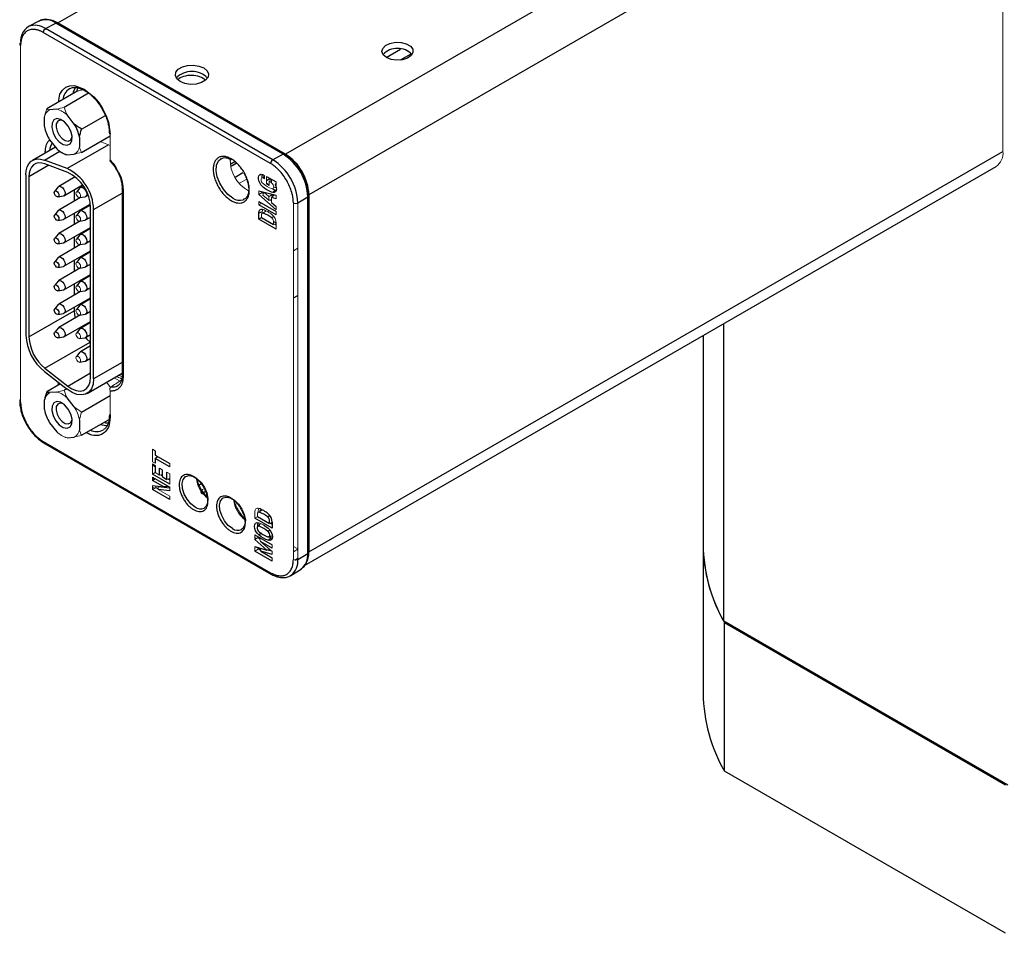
# Model space of a CAD drawing. Header units: millimetres. Extents: x 0 to 389, y 0 to 364.
# Tile 2 of 6: x 54 to 101, y 259 to 303. Entities that reach past the tile are written whole.
import ezdxf

# ---------------------------------------------------------------- set-up
doc = ezdxf.new("R2010")
doc.units = ezdxf.units.MM

msp = doc.modelspace()

# ---------------------------------------------------------------- linework, layer by layer
at = {"color": 8, "linetype": 'Continuous', "lineweight": 25}
for p, q in [((99.307, 315.478), (66.681, 296.644)), ((55.734, 302.963), (71.937, 312.317)), ((55.092, 296.363), (55.83, 296.789)), ((58.175, 297.101), (56.187, 295.953)), ((55.297, 296.113), (54.346, 295.564)), ((57.456, 293.991), (58.827, 294.782)), ((67.055, 289.733), (67.271, 289.858)), ((58.827, 286.631), (57.456, 285.84)), ((56.213, 285.496), (57.309, 286.129)), ((58.248, 284.129), (58.244, 284.014)), ((65.831, 278.51), (65.926, 278.58)), ((67.122, 277.133), (67.271, 277.219))]:
    msp.add_line(p, q, dxfattribs=at)
at = {"color": 7, "linetype": 'Continuous', "lineweight": 25}
for p, q in [((101.161, 313.956), (67.804, 294.699)), ((54.829, 303.047), (54.322, 302.782)), ((55.148, 302.687), (55.643, 302.953)), ((66.568, 296.646), (55.643, 302.953)), ((66.639, 296.651), (55.714, 302.958)), ((66.681, 296.644), (55.734, 302.963)), ((65.963, 296.194), (55.038, 302.501)), ((66.073, 296.38), (55.148, 302.687)), ((71.521, 301.302), (72.202, 301.696)), ((72.211, 301.182), (72.715, 301.473)), ((56.691, 299.687), (55.199, 298.825)), ((57.217, 299.581), (56.039, 298.901)), ((56.295, 299.798), (56.313, 299.808)), ((55.687, 298.817), (55.338, 298.786)), ((55.093, 297.972), (55.093, 298.437)), ((56.527, 298.1), (56.178, 298.534)), ((56.878, 297.856), (58.019, 298.514)), ((55.338, 297.339), (55.687, 296.905)), ((56.772, 297.468), (56.772, 297.002)), ((56.878, 296.736), (58.252, 297.529)), ((55.621, 296.988), (54.515, 296.349)), ((67.804, 277.527), (101.161, 296.783)), ((56.187, 295.953), (55.092, 296.363)), ((55.933, 296.723), (56.039, 296.661)), ((56.178, 296.622), (56.527, 296.653)), ((63.57, 296.432), (63.583, 296.44)), ((64.249, 296.28), (64.044, 296.162)), ((66.568, 296.646), (66.073, 296.38)), ((66.644, 296.648), (66.64, 296.65)), ((56.213, 295.771), (55.117, 296.18)), ((58.54, 295.976), (58.624, 295.822)), ((67.591, 276.867), (100.832, 296.057)), ((54.198, 295.649), (54.198, 287.944)), ((54.346, 295.564), (54.346, 287.859)), ((56.576, 295.553), (55.776, 295.091)), ((56.522, 295.595), (56.522, 295.522)), ((64.253, 295.548), (64.63, 295.766)), ((65.513, 295.679), (65.443, 295.656)), ((65.768, 295.575), (66.224, 295.312)), ((65.768, 295.386), (65.932, 295.481)), ((55.752, 295.071), (55.584, 294.866)), ((56.03, 294.651), (56.926, 295.169)), ((56.522, 294.936), (56.522, 294.392)), ((56.793, 295.034), (56.626, 294.83)), ((56.951, 295.132), (56.817, 295.055)), ((58.827, 295.006), (58.827, 295.008)), ((58.827, 295.006), (58.827, 286.024)), ((58.871, 294.945), (58.871, 285.963)), ((65.398, 294.883), (66.226, 294.67)), ((65.398, 294.854), (65.399, 294.855)), ((66.207, 294.925), (66.236, 294.921)), ((55.739, 294.598), (56, 294.641)), ((56.83, 294.569), (55.776, 293.961)), ((56.781, 294.561), (57.042, 294.604)), ((57.071, 294.615), (57.186, 294.681)), ((64.697, 294.479), (64.638, 294.454)), ((65.394, 294.379), (66.226, 293.899)), ((66.226, 293.97), (65.398, 294.71)), ((65.871, 294.441), (65.999, 294.465)), ((66.226, 294.505), (65.999, 294.566)), ((67.271, 294.305), (67.749, 294.6)), ((67.749, 277.453), (67.749, 294.6)), ((67.789, 294.661), (67.787, 294.673)), ((67.789, 277.512), (67.789, 294.659)), ((67.804, 294.699), (67.804, 277.527)), ((55.752, 293.94), (55.584, 293.736)), ((56.03, 293.521), (57.297, 294.253)), ((56.793, 293.904), (56.626, 293.7)), ((57.303, 294.205), (56.817, 293.925)), ((57.309, 285.925), (57.309, 294.076)), ((57.456, 285.84), (57.456, 293.991)), ((66.226, 293.734), (65.394, 294.215)), ((65.999, 294.329), (66.226, 294.133)), ((55.739, 293.467), (56, 293.51)), ((56.83, 293.439), (55.776, 292.831)), ((56.522, 293.805), (56.522, 293.262)), ((56.781, 293.431), (57.042, 293.474)), ((57.071, 293.485), (57.309, 293.622)), ((65.563, 293.878), (65.397, 293.81)), ((65.397, 293.519), (65.397, 293.81)), ((65.535, 293.598), (65.397, 293.519)), ((66.226, 293.04), (65.397, 293.519)), ((65.523, 293.605), (66.101, 293.272)), ((56.03, 292.391), (57.309, 293.129)), ((57.309, 293.078), (56.817, 292.794)), ((55.752, 292.81), (55.584, 292.606)), ((56.522, 292.675), (56.522, 292.131)), ((56.793, 292.774), (56.626, 292.569)), ((57.071, 292.354), (57.309, 292.491)), ((55.739, 292.337), (56, 292.38)), ((56.83, 292.309), (55.776, 291.7)), ((56.03, 291.26), (57.309, 291.999)), ((56.781, 292.301), (57.042, 292.344)), ((55.752, 291.68), (55.584, 291.475)), ((56.522, 291.545), (56.522, 291.001)), ((56.793, 291.643), (56.626, 291.439)), ((57.309, 291.948), (56.817, 291.664)), ((55.739, 291.207), (56, 291.25)), ((56.83, 291.178), (55.776, 290.57)), ((56.781, 291.17), (57.042, 291.213)), ((57.071, 291.224), (57.309, 291.361)), ((56.03, 290.13), (57.309, 290.868)), ((57.309, 290.817), (56.817, 290.534)), ((55.752, 290.549), (55.584, 290.345)), ((55.739, 290.076), (56, 290.119)), ((56.522, 290.414), (56.522, 289.871)), ((56.793, 290.513), (56.626, 290.309)), ((57.071, 290.094), (57.309, 290.231)), ((56.83, 290.048), (55.776, 289.439)), ((56.03, 289), (57.309, 289.738)), ((56.781, 290.04), (57.042, 290.083)), ((57.309, 289.687), (56.817, 289.403)), ((55.752, 289.419), (55.584, 289.215)), ((56.522, 289.284), (56.522, 289.116)), ((56.793, 289.383), (56.626, 289.178)), ((54.346, 287.859), (56.522, 289.116)), ((55.739, 288.946), (56, 288.989)), ((56.83, 288.918), (55.776, 288.309)), ((56.781, 288.91), (57.042, 288.953)), ((57.071, 288.963), (57.309, 289.1)), ((55.752, 288.289), (55.584, 288.084)), ((56.03, 287.869), (57.309, 288.608)), ((56.793, 288.253), (56.626, 288.049)), ((56.747, 288.284), (56.776, 288.231)), ((57.309, 288.557), (56.817, 288.274)), ((87.74, 274.189), (87.74, 288.498)), ((55.739, 287.816), (56, 287.859)), ((56.781, 287.78), (57.042, 287.823)), ((57.071, 287.834), (57.309, 287.971)), ((86.753, 287.929), (86.753, 277.861)), ((55.117, 286.351), (57.294, 287.608)), ((57.309, 287.426), (56.817, 287.143)), ((57.294, 287.608), (57.309, 287.596)), ((56.793, 287.122), (56.626, 286.918)), ((57.071, 286.703), (57.309, 286.84)), ((55.117, 286.351), (56.213, 285.496)), ((56.781, 286.649), (57.042, 286.692)), ((55.092, 286.199), (56.187, 285.343)), ((57.14, 285.14), (58.827, 286.114)), ((58.827, 286.024), (58.827, 286.026)), ((55.858, 285.6), (55.199, 285.22)), ((55.687, 285.212), (55.338, 285.181)), ((56.16, 285.365), (56.039, 285.295)), ((56.527, 284.494), (56.178, 284.929)), ((56.878, 284.25), (58.252, 285.043)), ((55.093, 284.366), (55.093, 284.831)), ((56.753, 283.953), (56.798, 283.978)), ((55.338, 283.734), (55.687, 283.3)), ((56.772, 283.862), (56.772, 283.397)), ((56.878, 283.131), (58.196, 283.892)), ((56.039, 283.056), (56.046, 283.06)), ((56.178, 283.016), (56.527, 283.048)), ((55.038, 282.831), (65.963, 276.524)), ((55.069, 282.762), (65.994, 276.456)), ((60.419, 282.39), (60.419, 282.175)), ((60.419, 282.175), (61.112, 281.775)), ((60.419, 282.011), (60.518, 282.117)), ((60.419, 282.011), (60.419, 281.783)), ((61.112, 281.611), (60.419, 282.011)), ((60.419, 281.685), (60.419, 281.335)), ((61.112, 280.781), (60.285, 281.258)), ((60.285, 281.115), (61.112, 280.638)), ((60.617, 281.221), (60.617, 281.546)), ((60.746, 281.472), (60.746, 281.146)), ((60.746, 281.146), (60.98, 281.011)), ((60.98, 281.011), (60.98, 281.361)), ((60.833, 280.645), (60.285, 280.961)), ((60.285, 280.709), (60.833, 280.645)), ((61.112, 280.588), (60.561, 280.652)), ((61.049, 280.674), (60.833, 280.645)), ((61.112, 281.042), (60.98, 281.011)), ((61.112, 280.047), (60.285, 280.524)), ((60.452, 280.62), (60.553, 280.561)), ((61.112, 280.459), (60.55, 280.524)), ((65.329, 279.227), (65.907, 278.893)), ((65.82, 279.205), (65.916, 279.274)), ((66.033, 278.662), (65.204, 279.141)), ((65.456, 278.855), (65.335, 278.744)), ((66.033, 278.922), (65.907, 278.893)), ((65.948, 278.903), (66.033, 278.854)), ((66.033, 278.953), (66.033, 278.662)), ((65.206, 278.337), (66.031, 277.861)), ((65.862, 278.243), (66.037, 278.296)), ((65.784, 277.61), (65.206, 278.12)), ((66.031, 277.706), (65.48, 278.024)), ((65.844, 278.08), (65.98, 278.193)), ((65.98, 278.193), (65.868, 278.241)), ((66.042, 278.185), (65.98, 278.193)), ((86.753, 277.861), (86.753, 270.716)), ((65.206, 277.783), (65.784, 277.61)), ((66.031, 277.082), (65.206, 277.559)), ((65.428, 277.717), (65.487, 277.553)), ((65.487, 277.553), (66.031, 277.239)), ((66.031, 277.396), (65.487, 277.553)), ((65.936, 277.624), (65.784, 277.61)), ((67.271, 277.157), (67.749, 277.453)), ((66.941, 276.394), (67.423, 276.701)), ((101.391, 266.308), (87.74, 274.189)), ((87.773, 274.128), (101.287, 266.327)), ((87.773, 266.984), (87.773, 274.128)), ((101.287, 259.182), (87.773, 266.984))]:
    msp.add_line(p, q, dxfattribs=at)
at = {"color": 144, "linetype": 'Continuous', "lineweight": 18}
for p, q in [((101.161, 296.783), (101.161, 313.956)), ((53.946, 301.87), (53.946, 284.723)), ((58.252, 297.072), (57.771, 297.252)), ((58.252, 297.613), (58.252, 296.359)), ((55.13, 296.704), (55.13, 296.744)), ((64.059, 296.078), (64.316, 296.227)), ((64.339, 296.208), (64.064, 296.049)), ((64.816, 295.447), (64.469, 295.247)), ((65.645, 295.479), (65.633, 295.583)), ((65.668, 295.624), (65.668, 295.468)), ((65.768, 295.216), (65.768, 295.575)), ((65.896, 295.348), (65.896, 295.142)), ((65.935, 295.324), (65.935, 295.479)), ((66.012, 295.434), (66.012, 295.267)), ((66.224, 295.3), (66.209, 295.321)), ((66.224, 295.312), (66.224, 295.166)), ((65.398, 294.71), (65.398, 294.883)), ((65.399, 294.855), (65.432, 294.875)), ((65.896, 295.142), (65.768, 295.216)), ((66.012, 295.267), (66.008, 295.269)), ((66.187, 295.188), (66.224, 295.259)), ((66.224, 295.166), (66.187, 295.188)), ((65.394, 294.215), (65.394, 294.379)), ((65.564, 294.799), (65.398, 294.71)), ((65.564, 294.799), (65.614, 294.754)), ((65.633, 294.822), (65.594, 294.682)), ((65.594, 294.682), (65.871, 294.441)), ((65.88, 294.609), (65.633, 294.822)), ((65.871, 294.603), (66.037, 294.707)), ((65.871, 294.441), (65.871, 294.603)), ((65.949, 294.456), (65.999, 294.411)), ((66.115, 294.685), (65.999, 294.566)), ((65.999, 294.566), (65.999, 294.329)), ((66.037, 294.707), (66.037, 294.605)), ((66.115, 294.685), (66.226, 294.654)), ((66.226, 294.67), (66.226, 294.505)), ((65.537, 294.297), (65.394, 294.215)), ((66.226, 294.133), (66.226, 293.97)), ((66.226, 293.899), (66.226, 293.734)), ((67.055, 277.155), (67.055, 294.302)), ((67.271, 277.157), (67.271, 294.305)), ((65.563, 293.811), (65.563, 293.878)), ((66.014, 293.584), (66.109, 293.652)), ((66.099, 293.407), (66.226, 293.333)), ((66.101, 293.272), (66.226, 293.301)), ((66.142, 293.281), (66.226, 293.232)), ((66.226, 293.332), (66.226, 293.04)), ((67.055, 292.004), (67.271, 292.129)), ((58.439, 285.89), (58.695, 285.744)), ((55.749, 285.537), (55.749, 285.685)), ((58.071, 285.678), (58.231, 285.478)), ((58.231, 285.478), (58.258, 285.422)), ((58.252, 285.263), (58.252, 284.009)), ((58.252, 284.132), (58.248, 284.129)), ((60.285, 281.86), (60.285, 282.467)), ((60.285, 282.467), (60.419, 282.39)), ((60.419, 281.783), (60.285, 281.86)), ((60.285, 281.258), (60.285, 281.762)), ((60.285, 281.762), (60.419, 281.685)), ((60.285, 281.697), (60.419, 281.62)), ((61.112, 281.775), (61.112, 281.611)), ((60.419, 281.335), (60.285, 281.258)), ((60.285, 280.961), (60.285, 281.115)), ((60.419, 281.335), (60.617, 281.221)), ((60.617, 281.546), (60.746, 281.472)), ((60.746, 281.251), (60.617, 281.221)), ((60.664, 281.232), (60.746, 281.184)), ((60.98, 281.361), (61.112, 281.285)), ((61.112, 281.285), (61.112, 280.781)), ((60.373, 281.012), (60.285, 281.063)), ((60.285, 280.961), (60.418, 281.038)), ((60.285, 280.524), (60.285, 280.709)), ((60.285, 280.638), (60.384, 280.581)), ((60.452, 280.69), (60.452, 280.62)), ((60.561, 280.652), (60.55, 280.524)), ((61.027, 281.022), (61.112, 280.973)), ((61.112, 280.638), (61.112, 280.459)), ((60.452, 280.62), (60.285, 280.524)), ((60.55, 280.524), (61.112, 280.2)), ((61.112, 280.2), (61.112, 280.047)), ((62.802, 280.596), (62.681, 280.518)), ((65.204, 279.141), (65.204, 279.432)), ((65.341, 279.22), (65.204, 279.141)), ((65.37, 279.432), (65.37, 279.5)), ((65.206, 278.12), (65.206, 278.337)), ((65.298, 278.17), (65.206, 278.222)), ((65.206, 278.12), (65.372, 278.21)), ((65.452, 278.139), (65.372, 278.21)), ((65.436, 278.205), (65.48, 278.024)), ((65.48, 278.024), (66.031, 277.541)), ((66.031, 277.861), (66.031, 277.706)), ((65.206, 277.559), (65.206, 277.783)), ((65.372, 277.655), (65.206, 277.559)), ((65.259, 277.767), (65.45, 277.657)), ((65.372, 277.655), (65.471, 277.598)), ((66.019, 277.551), (65.807, 277.613)), ((66.031, 277.541), (66.031, 277.396)), ((67.055, 277.789), (67.271, 277.664)), ((67.271, 277.661), (67.055, 277.53)), ((66.031, 277.239), (66.031, 277.082))]:
    msp.add_line(p, q, dxfattribs=at)
at = {"color": 144, "linetype": 'Continuous', "lineweight": 18, "flags": 128}
for points in [[(53.946, 301.87), (53.927, 301.884), (53.913, 301.899), (53.905, 301.916), (53.902, 301.933), (53.906, 301.95), (53.915, 301.967), (53.93, 301.982), (53.95, 301.995)], [(55.17, 296.727), (55.152, 296.733), (55.13, 296.744)], [(65.599, 295.5), (65.561, 295.506), (65.53, 295.494), (65.509, 295.466), (65.502, 295.424), (65.509, 295.374), (65.529, 295.321), (65.559, 295.273), (65.598, 295.234)], [(56.608, 294.77), (56.616, 294.815), (56.641, 294.843), (56.677, 294.85), (56.72, 294.835), (56.763, 294.8), (56.799, 294.751), (56.824, 294.695), (56.832, 294.641), (56.824, 294.596), (56.799, 294.568), (56.763, 294.561), (56.72, 294.576), (56.677, 294.61), (56.641, 294.66), (56.616, 294.716), (56.608, 294.77)], [(66.019, 294.992), (66.057, 294.99), (66.086, 295.004), (66.105, 295.035), (66.11, 295.078), (66.102, 295.128), (66.082, 295.18), (66.05, 295.228), (66.012, 295.266)], [(66.11, 295.061), (66.114, 295.059), (66.167, 295.043)], [(66.167, 295.043), (66.212, 295.039), (66.235, 295.048)], [(56.608, 293.64), (56.616, 293.685), (56.641, 293.713), (56.677, 293.72), (56.72, 293.705), (56.763, 293.67), (56.799, 293.621), (56.824, 293.565), (56.832, 293.51), (56.824, 293.466), (56.799, 293.438), (56.763, 293.43), (56.72, 293.445), (56.677, 293.48), (56.641, 293.529), (56.616, 293.585), (56.608, 293.64)], [(56.608, 292.51), (56.616, 292.554), (56.641, 292.582), (56.677, 292.589), (56.72, 292.574), (56.763, 292.54), (56.799, 292.491), (56.824, 292.434), (56.832, 292.38), (56.824, 292.335), (56.799, 292.307), (56.763, 292.3), (56.72, 292.315), (56.677, 292.35), (56.641, 292.399), (56.616, 292.455), (56.608, 292.51)], [(56.608, 291.379), (56.616, 291.424), (56.641, 291.452), (56.677, 291.459), (56.72, 291.444), (56.763, 291.409), (56.799, 291.36), (56.824, 291.304), (56.832, 291.25), (56.824, 291.205), (56.799, 291.177), (56.763, 291.17), (56.72, 291.185), (56.677, 291.219), (56.641, 291.269), (56.616, 291.325), (56.608, 291.379)], [(56.608, 290.249), (56.616, 290.293), (56.641, 290.322), (56.677, 290.329), (56.72, 290.314), (56.763, 290.279), (56.799, 290.23), (56.824, 290.174), (56.832, 290.119), (56.824, 290.075), (56.799, 290.047), (56.763, 290.039), (56.72, 290.054), (56.677, 290.089), (56.641, 290.138), (56.616, 290.194), (56.608, 290.249)], [(56.608, 289.118), (56.616, 289.163), (56.641, 289.191), (56.677, 289.198), (56.72, 289.183), (56.763, 289.149), (56.799, 289.1), (56.824, 289.043), (56.832, 288.989), (56.824, 288.944), (56.799, 288.916), (56.763, 288.909), (56.72, 288.924), (56.677, 288.959), (56.641, 289.008), (56.616, 289.064), (56.608, 289.118)], [(56.608, 287.989), (56.616, 288.033), (56.641, 288.061), (56.677, 288.069), (56.72, 288.054), (56.763, 288.019), (56.799, 287.97), (56.824, 287.914), (56.832, 287.859), (56.824, 287.815), (56.799, 287.787), (56.763, 287.779), (56.72, 287.794), (56.677, 287.829), (56.641, 287.878), (56.616, 287.934), (56.608, 287.989)], [(56.608, 286.858), (56.616, 286.902), (56.641, 286.93), (56.677, 286.938), (56.72, 286.923), (56.763, 286.888), (56.799, 286.839), (56.824, 286.783), (56.832, 286.728), (56.824, 286.684), (56.799, 286.656), (56.763, 286.648), (56.72, 286.663), (56.677, 286.698), (56.641, 286.747), (56.616, 286.803), (56.608, 286.858)], [(58.672, 286.024), (58.731, 285.991), (58.825, 285.947)], [(65.204, 279.432), (65.205, 279.48), (65.214, 279.523), (65.23, 279.56), (65.253, 279.589), (65.281, 279.609), (65.314, 279.621), (65.352, 279.623), (65.392, 279.616)]]:
    msp.add_lwpolyline(points, dxfattribs=at)
at = {"color": 7, "linetype": 'Continuous', "lineweight": 25, "flags": 128}
for points in [[(71.53, 301.294), (71.374, 301.425), (71.311, 301.58), (71.349, 301.738), (71.484, 301.877), (71.696, 301.978), (71.957, 302.029), (72.232, 302.022), (72.484, 301.957), (72.679, 301.845), (72.791, 301.699), (72.803, 301.54), (72.716, 301.389), (72.54, 301.267), (72.299, 301.19), (72.026, 301.168), (71.758, 301.204), (71.53, 301.294)], [(61.614, 300.14), (61.455, 300.272), (61.383, 300.427), (61.407, 300.586), (61.525, 300.732), (61.721, 300.845), (61.973, 300.913), (62.25, 300.927), (62.518, 300.885), (62.746, 300.793), (62.905, 300.662), (62.977, 300.507), (62.953, 300.347), (62.835, 300.202), (62.639, 300.089), (62.387, 300.021), (62.11, 300.007), (61.842, 300.048), (61.614, 300.14)], [(56.361, 297.758), (56.234, 297.999), (56.061, 298.198), (55.868, 298.324), (55.685, 298.358), (55.54, 298.294), (55.455, 298.144), (55.442, 297.928), (55.504, 297.681), (55.631, 297.44), (55.805, 297.242), (55.997, 297.116), (56.18, 297.082), (56.325, 297.145), (56.411, 297.296), (56.423, 297.511), (56.361, 297.758)], [(55.989, 298.255), (55.988, 298.255), (55.844, 298.282), (55.73, 298.232), (55.663, 298.114), (55.653, 297.945), (55.702, 297.751)], [(55.702, 297.751), (55.802, 297.561), (55.938, 297.405), (56.09, 297.306), (56.233, 297.28), (56.347, 297.329), (56.414, 297.448), (56.425, 297.501)], [(54.198, 295.649), (54.215, 295.856), (54.264, 296.038), (54.343, 296.19), (54.451, 296.305), (54.585, 296.382), (54.739, 296.418), (54.91, 296.411), (55.092, 296.363)], [(55.117, 296.18), (54.96, 296.223), (54.813, 296.228), (54.679, 296.197), (54.564, 296.131), (54.471, 296.031), (54.402, 295.9), (54.36, 295.743), (54.346, 295.564)], [(55.566, 294.806), (55.575, 294.851), (55.599, 294.879), (55.635, 294.886), (55.678, 294.871), (55.721, 294.837), (55.758, 294.787), (55.782, 294.731), (55.79, 294.677), (55.782, 294.632), (55.758, 294.604), (55.721, 294.597), (55.678, 294.612), (55.635, 294.647), (55.599, 294.696), (55.575, 294.752), (55.566, 294.806)], [(55.752, 295.071), (55.776, 295.091), (55.834, 295.103), (55.903, 295.079), (55.971, 295.023), (56.03, 294.945), (56.069, 294.855), (56.082, 294.768), (56.069, 294.696), (56.03, 294.651), (56, 294.641)], [(56.793, 295.034), (56.817, 295.055), (56.876, 295.066), (56.944, 295.042), (57.013, 294.987), (57.071, 294.908), (57.11, 294.819), (57.124, 294.731), (57.11, 294.66), (57.071, 294.615), (57.042, 294.604)], [(66.187, 295.188), (66.218, 295.112), (66.237, 295.037), (66.242, 294.966), (66.232, 294.905), (66.208, 294.856), (66.172, 294.823), (66.126, 294.808), (66.072, 294.811)], [(55.752, 293.94), (55.776, 293.961), (55.834, 293.972), (55.903, 293.948), (55.971, 293.893), (56.03, 293.814), (56.069, 293.724), (56.082, 293.637), (56.069, 293.566), (56.03, 293.521), (56, 293.51)], [(56.793, 293.904), (56.817, 293.925), (56.876, 293.936), (56.944, 293.912), (57.013, 293.857), (57.071, 293.778), (57.11, 293.688), (57.124, 293.601), (57.11, 293.529), (57.071, 293.485), (57.042, 293.474)], [(65.397, 293.81), (65.399, 293.859), (65.408, 293.902), (65.424, 293.938), (65.446, 293.967), (65.474, 293.988), (65.508, 293.999), (65.545, 294.001), (65.586, 293.994)], [(55.566, 293.676), (55.575, 293.721), (55.599, 293.749), (55.635, 293.756), (55.678, 293.741), (55.721, 293.706), (55.758, 293.657), (55.782, 293.601), (55.79, 293.546), (55.782, 293.502), (55.758, 293.474), (55.721, 293.467), (55.678, 293.482), (55.635, 293.516), (55.599, 293.565), (55.575, 293.622), (55.566, 293.676)], [(55.566, 292.546), (55.575, 292.59), (55.599, 292.618), (55.635, 292.625), (55.678, 292.611), (55.721, 292.576), (55.758, 292.527), (55.782, 292.471), (55.79, 292.416), (55.782, 292.371), (55.758, 292.343), (55.721, 292.336), (55.678, 292.351), (55.635, 292.386), (55.599, 292.435), (55.575, 292.491), (55.566, 292.546)], [(55.752, 292.81), (55.776, 292.831), (55.834, 292.842), (55.903, 292.818), (55.971, 292.762), (56.03, 292.684), (56.069, 292.594), (56.082, 292.507), (56.069, 292.435), (56.03, 292.391), (56, 292.38)], [(56.793, 292.774), (56.817, 292.794), (56.876, 292.806), (56.944, 292.782), (57.013, 292.726), (57.071, 292.648), (57.11, 292.558), (57.124, 292.471), (57.11, 292.399), (57.071, 292.354), (57.042, 292.344)], [(55.752, 291.68), (55.776, 291.7), (55.834, 291.711), (55.903, 291.688), (55.971, 291.632), (56.03, 291.554), (56.069, 291.464), (56.082, 291.377), (56.069, 291.305), (56.03, 291.26), (56, 291.25)], [(56.793, 291.643), (56.817, 291.664), (56.876, 291.675), (56.944, 291.651), (57.013, 291.596), (57.071, 291.517), (57.11, 291.428), (57.124, 291.34), (57.11, 291.269), (57.071, 291.224), (57.042, 291.213)], [(55.566, 291.415), (55.575, 291.46), (55.599, 291.488), (55.635, 291.495), (55.678, 291.48), (55.721, 291.446), (55.758, 291.396), (55.782, 291.34), (55.79, 291.286), (55.782, 291.241), (55.758, 291.213), (55.721, 291.206), (55.678, 291.221), (55.635, 291.256), (55.599, 291.305), (55.575, 291.361), (55.566, 291.415)], [(55.752, 290.549), (55.776, 290.57), (55.834, 290.581), (55.903, 290.557), (55.971, 290.502), (56.03, 290.423), (56.069, 290.333), (56.082, 290.246), (56.069, 290.175), (56.03, 290.13), (56, 290.119)], [(55.566, 290.285), (55.575, 290.33), (55.599, 290.358), (55.635, 290.365), (55.678, 290.35), (55.721, 290.315), (55.758, 290.266), (55.782, 290.21), (55.79, 290.155), (55.782, 290.111), (55.758, 290.083), (55.721, 290.076), (55.678, 290.091), (55.635, 290.125), (55.599, 290.174), (55.575, 290.231), (55.566, 290.285)], [(56.793, 290.513), (56.817, 290.534), (56.876, 290.545), (56.944, 290.521), (57.013, 290.466), (57.071, 290.387), (57.11, 290.297), (57.124, 290.21), (57.11, 290.138), (57.071, 290.094), (57.042, 290.083)], [(55.566, 289.155), (55.575, 289.199), (55.599, 289.227), (55.635, 289.234), (55.678, 289.22), (55.721, 289.185), (55.758, 289.136), (55.782, 289.08), (55.79, 289.025), (55.782, 288.98), (55.758, 288.952), (55.721, 288.945), (55.678, 288.96), (55.635, 288.995), (55.599, 289.044), (55.575, 289.1), (55.566, 289.155)], [(55.752, 289.419), (55.776, 289.439), (55.834, 289.451), (55.903, 289.427), (55.971, 289.371), (56.03, 289.293), (56.069, 289.203), (56.082, 289.116), (56.069, 289.044), (56.03, 289), (56, 288.989)], [(56.793, 289.383), (56.817, 289.403), (56.876, 289.415), (56.944, 289.391), (57.013, 289.335), (57.071, 289.257), (57.11, 289.167), (57.124, 289.08), (57.11, 289.008), (57.071, 288.963), (57.042, 288.953)], [(56.522, 289.116), (56.537, 288.92), (56.566, 288.765)], [(55.752, 288.289), (55.776, 288.309), (55.834, 288.32), (55.903, 288.297), (55.971, 288.241), (56.03, 288.163), (56.069, 288.073), (56.082, 287.986), (56.069, 287.914), (56.03, 287.869), (56, 287.859)], [(56.793, 288.253), (56.817, 288.274), (56.876, 288.285), (56.944, 288.261), (57.013, 288.206), (57.071, 288.127), (57.11, 288.037), (57.124, 287.95), (57.11, 287.878), (57.071, 287.834), (57.042, 287.823)], [(55.566, 288.024), (55.575, 288.069), (55.599, 288.097), (55.635, 288.104), (55.678, 288.089), (55.721, 288.055), (55.758, 288.005), (55.782, 287.949), (55.79, 287.895), (55.782, 287.85), (55.758, 287.822), (55.721, 287.815), (55.678, 287.83), (55.635, 287.865), (55.599, 287.914), (55.575, 287.97), (55.566, 288.024)], [(57.06, 287.828), (57.137, 287.747), (57.294, 287.608)], [(56.793, 287.122), (56.817, 287.143), (56.876, 287.154), (56.944, 287.13), (57.013, 287.075), (57.071, 286.996), (57.11, 286.906), (57.124, 286.819), (57.11, 286.747), (57.071, 286.703), (57.042, 286.692)], [(57.456, 285.84), (57.431, 285.585), (57.355, 285.371), (57.233, 285.209), (57.07, 285.107), (56.874, 285.069), (56.655, 285.097), (56.422, 285.19), (56.187, 285.343)], [(56.213, 285.496), (56.416, 285.363), (56.617, 285.283), (56.806, 285.259), (56.975, 285.292), (57.116, 285.38), (57.222, 285.52), (57.287, 285.704), (57.309, 285.925)], [(56.361, 284.152), (56.234, 284.394), (56.061, 284.592), (55.868, 284.718), (55.685, 284.752), (55.54, 284.689), (55.455, 284.538), (55.442, 284.323), (55.504, 284.076), (55.631, 283.835), (55.805, 283.636), (55.997, 283.51), (56.18, 283.476), (56.325, 283.539), (56.411, 283.69), (56.423, 283.905), (56.361, 284.152)], [(55.989, 284.649), (55.988, 284.65), (55.844, 284.677), (55.73, 284.627), (55.663, 284.508), (55.653, 284.339), (55.702, 284.145)], [(55.702, 284.145), (55.802, 283.956), (55.938, 283.8), (56.09, 283.701), (56.233, 283.674), (56.347, 283.724), (56.414, 283.842), (56.425, 283.895)], [(61.887, 281.152), (62.038, 281.198), (62.231, 281.163), (62.435, 281.045), (62.629, 280.857), (62.79, 280.619), (62.902, 280.357), (62.952, 280.099), (62.935, 279.874), (62.853, 279.705), (62.764, 279.632)], [(62.742, 280.373), (62.835, 280.437), (62.864, 280.462)], [(63.683, 280.116), (63.834, 280.161), (64.027, 280.126), (64.232, 280.008), (64.425, 279.82), (64.586, 279.582), (64.698, 279.32), (64.748, 279.062), (64.731, 278.837), (64.649, 278.668), (64.56, 278.595)], [(65.993, 276.456), (65.995, 276.455), (65.999, 276.453)], [(66.91, 276.376), (66.92, 276.381), (66.954, 276.402)]]:
    msp.add_lwpolyline(points, dxfattribs=at)
at = {"color": 8, "linetype": 'Continuous', "lineweight": 25, "flags": 128}
for points in [[(55.766, 299.153), (55.837, 299.539), (55.954, 299.733), (56.116, 299.868), (56.313, 299.94), (56.54, 299.945), (57, 299.78), (57.461, 299.413), (57.688, 299.147), (57.885, 298.846), (58.047, 298.525), (58.164, 298.195), (58.252, 297.613), (58.252, 297.613)], [(56.589, 299.878), (56.478, 299.63), (56.461, 299.554)], [(64.144, 294.541), (63.909, 294.717), (63.695, 294.96), (63.52, 295.247), (63.401, 295.554), (63.349, 295.852), (63.366, 296.115), (63.453, 296.321), (63.57, 296.432)], [(66.64, 296.65), (66.64, 296.65), (66.625, 296.657), (66.607, 296.658), (66.588, 296.654), (66.568, 296.646)], [(62.333, 279.68), (62.132, 279.836), (61.952, 280.052), (61.814, 280.305), (61.732, 280.568), (61.715, 280.813), (61.765, 281.013), (61.877, 281.146), (61.887, 281.152)], [(64.129, 278.644), (63.928, 278.799), (63.748, 279.015), (63.61, 279.268), (63.528, 279.532), (63.511, 279.776), (63.561, 279.976), (63.673, 280.109), (63.683, 280.116)]]:
    msp.add_lwpolyline(points, dxfattribs=at)
at = {"color": 8, "linetype": 'Continuous', "lineweight": 25}
for centre, radius, start, end in [((55.15, 302.26), 0.85, 54.5647, 112.2419), ((54.648, 301.984), 0.862, 54.5647, 112.2419), ((56.676, 299.205), 0.705, 122.7262, 174.4626), ((56.05, 296.794), 0.709, 146.2485, 177.3704), ((58.899, 295.011), 0.0722, 184.1998, 247.1204), ((64.482, 295.015), 0.583, 234.5052, 285.5458), ((67.72, 294.663), 0.0694, 294.7648, 358.143), ((58.899, 286.029), 0.0722, 184.1998, 247.1204), ((58.378, 285.93), 0.476, 259.832, 300.6809), ((58.074, 284.42), 0.818, 249.3812, 274.2816), ((57.591, 284.012), 0.702, 245.4589, 298.4259), ((62.589, 280.02), 0.425, 233.0269, 294.2), ((64.385, 278.984), 0.425, 233.0269, 294.2), ((66.406, 277.077), 0.869, 309.0747, 5.3198), ((66.038, 276.517), 0.0756, 174.3484, 233.3997)]:
    msp.add_arc(centre, radius, start, end, dxfattribs=at)
at = {"color": 7, "linetype": 'Continuous', "lineweight": 25}
for centre, radius, start, end in [((55.193, 302.097), 1.022, 57.9988, 84.4996), ((55.683, 302.892), 0.0731, 65.0348, 123.5707), ((54.771, 302.088), 0.827, 122.9162, 186.4876), ((55.267, 302.491), 0.229, 121.3447, 177.5004), ((72.061, 300.77), 0.966, 43.8833, 136.1167), ((62.18, 299.596), 1.033, 43.4299, 136.5701), ((57, 298.348), 1.944, 191.1581, 211.2532), ((54.865, 297.091), 1.944, 11.1581, 31.2532), ((56.485, 297.72), 1.14, 225.6072, 254.3982), ((66.192, 296.184), 0.229, 121.3447, 177.5004), ((64.67, 294.186), 2.604, 2.6055, 57.3945), ((65.185, 294.484), 2.567, 2.6055, 57.3945), ((65.367, 294.589), 2.44, 2.6055, 57.3945), ((55.189, 293.916), 2.269, 1.8975, 63.8861), ((55.35, 294.011), 1.96, 1.8975, 63.8861), ((65.163, 292.576), 1.318, 49.8182, 70.1872), ((56.587, 288.065), 2.392, 182.9073, 231.3092), ((56.409, 287.964), 2.066, 182.9073, 231.3092), ((55.591, 284.742), 0.506, 119.9463, 169.8524), ((57, 284.742), 1.944, 191.1581, 211.2532), ((55.113, 282.824), 0.0752, 174.2566, 234.4312), ((63.783, 281.234), 1.403, 186.3454, 233.6493), ((65.579, 280.197), 1.403, 186.3454, 233.6493), ((64.925, 278.285), 1.411, 49.333, 70.6723), ((64.97, 278.198), 1.318, 49.8182, 70.1872), ((65.487, 278.942), 0.547, 1.2307, 49.0888), ((94.291, 277.918), 7.538, 180.4304, 209.6504), ((94.313, 277.922), 7.56, 180.4587, 210.1152), ((66.903, 277.372), 0.85, 307.7563, 5.4387), ((66.792, 277.49), 1.012, 334.35, 2.0997), ((67.716, 277.518), 0.0731, 296.4212, 354.9637), ((94.313, 270.777), 7.56, 180.4587, 210.1152)]:
    msp.add_arc(centre, radius, start, end, dxfattribs=at)
at = {"color": 144, "linetype": 'Continuous', "lineweight": 18}
for centre, radius, start, end in [((55.591, 298.348), 0.506, 119.9463, 169.8524), ((55.381, 297.72), 1.14, 45.6072, 74.3982), ((58.28, 297.679), 0.0718, 183.1529, 247.2236), ((56.275, 297.091), 0.506, 299.9463, 349.8524), ((100.383, 296.698), 0.783, 305.0133, 6.2988), ((65.713, 296.368), 1.692, 178.5192, 241.5022), ((65.457, 295.298), 0.389, 57.1866, 84.0596), ((65.18, 294.503), 1.082, 63.1832, 67.1796), ((65.726, 295.521), 0.11, 121.8196, 196.1468), ((65.501, 294.669), 0.786, 49.3592, 59.7228), ((66.34, 296.041), 1.096, 227.3715, 252.9927), ((66.643, 296.319), 1.372, 230.4313, 237.0425), ((65.775, 293.895), 0.213, 152.3123, 184.4288), ((65.119, 292.663), 1.411, 49.333, 70.6723), ((67.161, 294.506), 0.229, 242.5038, 298.6508), ((65.68, 293.32), 0.547, 1.2307, 49.0888), ((59.099, 286.827), 1.018, 238.2415, 249.9787), ((55.381, 284.114), 1.14, 45.6072, 74.3982), ((53.969, 284.784), 0.0655, 110.8813, 249.1187), ((54.865, 283.486), 1.944, 11.1581, 31.2532), ((58.275, 284.07), 0.0649, 113.7956, 249.6682), ((56.485, 284.114), 1.14, 225.6072, 254.3982), ((56.275, 283.486), 0.506, 299.9463, 349.8524), ((64.198, 281.474), 1.827, 193.1684, 226.8262), ((65.994, 280.437), 1.827, 193.1684, 226.8262), ((65.582, 279.517), 0.213, 152.3123, 184.4288), ((67.161, 277.358), 0.229, 242.5038, 298.6508)]:
    msp.add_arc(centre, radius, start, end, dxfattribs=at)
at = {"color": 7, "linetype": 'Continuous', "lineweight": 25}
for centre, major_axis, ratio, start_param, end_param in [((62.166, 300.016), (0.75, -0.016), 0.561985, 0.488296, 2.671632), ((62.166, 281.136), (0.75, 0.018), 0.592193, 5.192481, 5.425854)]:
    msp.add_ellipse(centre, major_axis=major_axis, ratio=ratio, start_param=start_param, end_param=end_param, dxfattribs=at)
for points, knots in [([(55.714, 302.955), (55.704, 302.962), (55.626, 303.013), (55.478, 303.072), (55.27, 303.126), (55.063, 303.125), (54.906, 303.095), (54.835, 303.044), (54.82, 303.033)], [0, 0, 0, 0, 0.034189, 0.249556, 0.470196, 0.697227, 0.935679, 1, 1, 1, 1]), ([(55.038, 302.501), (55.019, 302.512), (54.979, 302.534), (54.92, 302.562), (54.862, 302.587), (54.805, 302.607), (54.748, 302.624), (54.692, 302.637), (54.585, 302.653), (54.434, 302.65), (54.261, 302.586), (54.119, 302.468), (54.034, 302.328), (53.988, 302.198), (53.964, 302.097), (53.949, 301.988), (53.947, 301.91), (53.946, 301.87)], [0, 0, 0, 0, 0.034551, 0.068856, 0.103014, 0.137125, 0.171292, 0.205614, 0.240191, 0.370055, 0.500029, 0.629892, 0.759866, 0.82015, 0.879906, 0.939676, 1, 1, 1, 1]), ([(56.303, 299.794), (56.321, 299.806), (56.384, 299.85), (56.52, 299.869), (56.708, 299.851), (56.904, 299.784), (57.112, 299.669), (57.311, 299.517), (57.485, 299.348), (57.633, 299.176), (57.757, 299.006), (57.831, 298.883), (57.862, 298.832)], [0, 0, 0, 0, 0.053792, 0.189334, 0.308978, 0.423762, 0.534733, 0.660113, 0.755364, 0.835509, 0.930972, 1, 1, 1, 1]), ([(57.862, 298.832), (57.921, 298.721), (58.004, 298.564), (58.093, 298.328), (58.153, 298.131), (58.194, 297.909), (58.212, 297.754), (58.207, 297.682), (58.207, 297.675)], [0, 0, 0, 0, 0.286787, 0.401958, 0.590067, 0.780296, 0.979243, 1, 1, 1, 1]), ([(58.236, 296.328), (58.264, 296.299), (58.336, 296.225), (58.447, 296.083), (58.52, 295.964), (58.558, 295.903)], [0, 0, 0, 0, 0.231877, 0.603955, 1, 1, 1, 1]), ([(64.071, 296.422), (64.126, 296.391), (64.235, 296.316), (64.397, 296.168), (64.551, 295.987), (64.689, 295.777), (64.802, 295.552), (64.882, 295.328), (64.929, 295.113), (64.944, 294.916), (64.929, 294.735), (64.882, 294.576), (64.802, 294.443), (64.689, 294.349), (64.551, 294.298), (64.397, 294.296), (64.235, 294.334), (64.071, 294.411), (63.908, 294.523), (63.745, 294.672), (63.591, 294.853), (63.453, 295.063), (63.34, 295.287), (63.261, 295.511), (63.213, 295.726), (63.198, 295.924), (63.213, 296.104), (63.261, 296.264), (63.34, 296.396), (63.453, 296.49), (63.591, 296.541), (63.745, 296.544), (63.907, 296.505), (64.017, 296.454), (64.071, 296.422)], [0, 0, 0, 0, 0.029992, 0.060002, 0.092483, 0.125, 0.157481, 0.189998, 0.219981, 0.25, 0.279983, 0.310002, 0.342483, 0.375, 0.407481, 0.439998, 0.469981, 0.5, 0.529983, 0.560002, 0.592483, 0.625, 0.657481, 0.689998, 0.719981, 0.75, 0.779983, 0.810002, 0.842483, 0.875, 0.907481, 0.939998, 0.96999, 1, 1, 1, 1]), ([(63.585, 296.433), (63.618, 296.451), (63.686, 296.487), (63.824, 296.481), (63.956, 296.449), (64.04, 296.4), (64.072, 296.381)], [0, 0, 0, 0, 0.275215, 0.572294, 0.839078, 1, 1, 1, 1]), ([(67.454, 295.794), (67.386, 295.902), (67.291, 296.053), (67.127, 296.25), (66.981, 296.4), (66.81, 296.545), (66.693, 296.616), (66.639, 296.649)], [0, 0, 0, 0, 0.301375, 0.422556, 0.620977, 0.822418, 1, 1, 1, 1]), ([(58.558, 295.903), (58.609, 295.805), (58.681, 295.668), (58.754, 295.462), (58.799, 295.294), (58.825, 295.131), (58.824, 295.041), (58.824, 295.008)], [0, 0, 0, 0, 0.322953, 0.452282, 0.662497, 0.873548, 1, 1, 1, 1]), ([(67.055, 294.302), (67.055, 294.325), (67.054, 294.371), (67.05, 294.442), (67.042, 294.513), (67.031, 294.586), (67.017, 294.66), (66.999, 294.735), (66.96, 294.881), (66.883, 295.1), (66.741, 295.382), (66.567, 295.646), (66.403, 295.838), (66.268, 295.97), (66.168, 296.055), (66.066, 296.132), (65.998, 296.173), (65.963, 296.194)], [0, 0, 0, 0, 0.034551, 0.068856, 0.103014, 0.137125, 0.171292, 0.205614, 0.240191, 0.370055, 0.500029, 0.629892, 0.759866, 0.82015, 0.879906, 0.939676, 1, 1, 1, 1]), ([(67.785, 294.661), (67.785, 294.715), (67.785, 294.852), (67.746, 295.066), (67.683, 295.291), (67.595, 295.53), (67.507, 295.695), (67.454, 295.794)], [0, 0, 0, 0, 0.151624, 0.38477, 0.559074, 0.734271, 1, 1, 1, 1]), ([(64.669, 295.765), (64.718, 295.672), (64.786, 295.541), (64.852, 295.346), (64.892, 295.186), (64.913, 295.009), (64.908, 294.846), (64.877, 294.7), (64.818, 294.582), (64.744, 294.497), (64.676, 294.475), (64.645, 294.466)], [0, 0, 0, 0, 0.161537, 0.226028, 0.330695, 0.435525, 0.544489, 0.655507, 0.77062, 0.897398, 1, 1, 1, 1]), ([(66.072, 294.811), (65.989, 294.832), (65.902, 294.868), (65.727, 294.967), (65.644, 295.017), (65.463, 295.195), (65.39, 295.345), (65.367, 295.574), (65.418, 295.669), (65.497, 295.684)], [0, 0, 0, 0, 0.25, 0.25, 0.5, 0.5, 0.75, 0.75, 1, 1, 1, 1]), ([(65.567, 295.657), (65.562, 295.65), (65.544, 295.62), (65.537, 295.56), (65.551, 295.505), (65.555, 295.488)], [0, 0, 0, 0, 0.17407, 0.751685, 1, 1, 1, 1]), ([(66.041, 294.992), (66.058, 294.981), (66.114, 294.947), (66.168, 294.934), (66.207, 294.925)], [0, 0, 0, 0, 0.2985574, 1, 1, 1, 1]), ([(58.871, 285.963), (58.87, 285.941), (58.87, 285.897), (58.865, 285.834), (58.856, 285.773), (58.845, 285.715), (58.822, 285.63), (58.779, 285.526), (58.705, 285.418), (58.611, 285.336), (58.514, 285.288), (58.422, 285.265), (58.34, 285.256), (58.281, 285.261), (58.252, 285.263)], [0, 0, 0, 0, 0.049034, 0.097833, 0.146561, 0.195385, 0.244471, 0.372168, 0.50003, 0.627727, 0.755588, 0.837152, 0.918365, 1, 1, 1, 1]), ([(58.824, 286.026), (58.824, 286.001), (58.827, 285.915), (58.803, 285.789), (58.754, 285.658), (58.692, 285.568), (58.64, 285.538), (58.619, 285.526)], [0, 0, 0, 0, 0.0974685, 0.3310617, 0.5706681, 0.826459, 1, 1, 1, 1]), ([(53.907, 284.782), (53.906, 284.734), (53.905, 284.602), (53.942, 284.389), (54.004, 284.159), (54.095, 283.91), (54.186, 283.739), (54.242, 283.633)], [0, 0, 0, 0, 0.1321277, 0.3699377, 0.5481586, 0.7200597, 1, 1, 1, 1]), ([(53.946, 284.723), (53.946, 284.7), (53.947, 284.654), (53.952, 284.584), (53.96, 284.512), (53.971, 284.439), (53.985, 284.365), (54.002, 284.29), (54.041, 284.145), (54.119, 283.926), (54.261, 283.643), (54.434, 283.379), (54.598, 283.187), (54.733, 283.055), (54.833, 282.97), (54.935, 282.894), (55.004, 282.852), (55.038, 282.831)], [0, 0, 0, 0, 0.034551, 0.068856, 0.103014, 0.137125, 0.171292, 0.205614, 0.240191, 0.370055, 0.500029, 0.629892, 0.759866, 0.82015, 0.879906, 0.939676, 1, 1, 1, 1]), ([(58.207, 284.071), (58.205, 284.009), (58.201, 283.878), (58.16, 283.706), (58.091, 283.556), (58.013, 283.451), (57.947, 283.416), (57.923, 283.402)], [0, 0, 0, 0, 0.188698, 0.402353, 0.622215, 0.857987, 1, 1, 1, 1]), ([(54.242, 283.633), (54.31, 283.524), (54.406, 283.371), (54.571, 283.173), (54.718, 283.021), (54.893, 282.872), (55.012, 282.799), (55.069, 282.764)], [0, 0, 0, 0, 0.299098, 0.419376, 0.616351, 0.816374, 1, 1, 1, 1]), ([(62.261, 281.153), (62.304, 281.128), (62.391, 281.069), (62.52, 280.951), (62.643, 280.807), (62.753, 280.639), (62.843, 280.461), (62.906, 280.282), (62.944, 280.111), (62.956, 279.954), (62.944, 279.81), (62.906, 279.683), (62.843, 279.578), (62.753, 279.503), (62.643, 279.462), (62.52, 279.46), (62.391, 279.491), (62.261, 279.552), (62.13, 279.641), (62.001, 279.76), (61.878, 279.904), (61.769, 280.071), (61.679, 280.25), (61.615, 280.428), (61.577, 280.599), (61.565, 280.757), (61.577, 280.9), (61.615, 281.027), (61.679, 281.133), (61.769, 281.208), (61.878, 281.248), (62.001, 281.25), (62.13, 281.22), (62.217, 281.179), (62.261, 281.153)], [0, 0, 0, 0, 0.02999, 0.060002, 0.092479, 0.125, 0.157477, 0.189998, 0.219977, 0.25, 0.279979, 0.310002, 0.342479, 0.375, 0.407477, 0.439998, 0.469977, 0.5, 0.529979, 0.560002, 0.592479, 0.625, 0.657477, 0.689998, 0.719977, 0.75, 0.779979, 0.810002, 0.842479, 0.875, 0.907477, 0.939998, 0.969988, 1, 1, 1, 1]), ([(64.057, 280.117), (64.1, 280.092), (64.187, 280.032), (64.316, 279.914), (64.439, 279.77), (64.549, 279.603), (64.639, 279.424), (64.702, 279.245), (64.74, 279.074), (64.752, 278.917), (64.74, 278.773), (64.702, 278.646), (64.639, 278.541), (64.549, 278.466), (64.439, 278.425), (64.316, 278.423), (64.187, 278.454), (64.057, 278.515), (63.927, 278.605), (63.797, 278.723), (63.675, 278.867), (63.565, 279.034), (63.475, 279.213), (63.411, 279.391), (63.374, 279.562), (63.362, 279.72), (63.374, 279.863), (63.411, 279.99), (63.475, 280.096), (63.565, 280.171), (63.674, 280.211), (63.797, 280.213), (63.926, 280.183), (64.013, 280.142), (64.057, 280.117)], [0, 0, 0, 0, 0.0299901, 0.0600016, 0.0924788, 0.1249996, 0.1574768, 0.1899976, 0.219977, 0.2499996, 0.279979, 0.3100016, 0.3424788, 0.3749996, 0.4074768, 0.4399976, 0.469977, 0.4999996, 0.529979, 0.5600016, 0.5924788, 0.6249996, 0.6574768, 0.6899976, 0.719977, 0.7499996, 0.779979, 0.8100016, 0.8424788, 0.8749996, 0.9074768, 0.9399976, 0.9699882, 1, 1, 1, 1]), ([(65.393, 278.34), (65.273, 278.436), (65.184, 278.616), (65.184, 278.89), (65.273, 278.967), (65.393, 278.924)], [0.0098039, 0.0098039, 0.0098039, 0.0098039, 0.5, 0.5, 0.9901961, 0.9901961, 0.9901961, 0.9901961]), ([(65.831, 278.51), (65.705, 278.611), (65.572, 278.69), (65.413, 278.754), (65.383, 278.766), (65.335, 278.752), (65.318, 278.728), (65.305, 278.638), (65.346, 278.542), (65.406, 278.494)], [0, 0, 0, 0, 0.5, 0.5, 0.625, 0.625, 0.75, 0.75, 1, 1, 1, 1]), ([(65.358, 278.766), (65.354, 278.787), (65.346, 278.839), (65.357, 278.896), (65.376, 278.92), (65.382, 278.928)], [0, 0, 0, 0, 0.3203848, 0.7878466, 1, 1, 1, 1]), ([(65.907, 278.893), (65.907, 278.956), (65.914, 279.012), (65.892, 279.114), (65.857, 279.172), (65.82, 279.205)], [0.0091364, 0.0091364, 0.0091364, 0.0091364, 0.4659564, 0.4659564, 0.9227764, 0.9227764, 0.9227764, 0.9227764]), ([(65.406, 278.494), (65.528, 278.396), (65.652, 278.322), (65.791, 278.264), (65.806, 278.258), (65.837, 278.247), (65.852, 278.243), (65.893, 278.245), (65.913, 278.265), (65.929, 278.325), (65.922, 278.367), (65.889, 278.447), (65.862, 278.486), (65.831, 278.51)], [0, 0, 0, 0, 0.5, 0.5, 0.5625, 0.5625, 0.625, 0.625, 0.75, 0.75, 0.875, 0.875, 1, 1, 1, 1]), ([(65.844, 278.664), (65.963, 278.569), (66.053, 278.388), (66.053, 278.114), (65.963, 278.037), (65.844, 278.08)], [0.0098039, 0.0098039, 0.0098039, 0.0098039, 0.5, 0.5, 0.9901961, 0.9901961, 0.9901961, 0.9901961]), ([(67.433, 276.719), (67.465, 276.738), (67.562, 276.797), (67.673, 276.959), (67.757, 277.181), (67.791, 277.371), (67.786, 277.487), (67.785, 277.514)], [0, 0, 0, 0, 0.136096, 0.40601, 0.671416, 0.923169, 1, 1, 1, 1]), ([(65.963, 276.524), (65.983, 276.513), (66.022, 276.491), (66.081, 276.463), (66.139, 276.438), (66.196, 276.418), (66.253, 276.401), (66.31, 276.389), (66.416, 276.372), (66.567, 276.375), (66.741, 276.439), (66.883, 276.557), (66.967, 276.698), (67.014, 276.827), (67.038, 276.928), (67.053, 277.038), (67.054, 277.116), (67.055, 277.155)], [0, 0, 0, 0, 0.034551, 0.0688557, 0.1030135, 0.1371252, 0.1712918, 0.2056141, 0.2401914, 0.3700548, 0.5000287, 0.6298921, 0.7598661, 0.8201496, 0.8799061, 0.9396762, 1, 1, 1, 1]), ([(65.994, 276.458), (66.003, 276.452), (66.078, 276.403), (66.226, 276.343), (66.435, 276.287), (66.644, 276.284), (66.824, 276.321), (66.915, 276.386), (66.95, 276.412)], [0, 0, 0, 0, 0.025106, 0.225568, 0.430885, 0.64199, 0.863274, 1, 1, 1, 1])]:
    msp.add_open_spline(points, degree=3, knots=knots, dxfattribs=at)
at = {"color": 8, "linetype": 'Continuous', "lineweight": 25}
for points, knots in [([(56.724, 299.838), (56.695, 299.804), (56.655, 299.756), (56.644, 299.68), (56.641, 299.658)], [0, 0, 0, 0, 0.717785, 1, 1, 1, 1]), ([(55.13, 296.744), (55.139, 296.848), (55.158, 297.061), (55.246, 297.255), (55.333, 297.308), (55.351, 297.319)], [0, 0, 0, 0, 0.43261, 0.885058, 1, 1, 1, 1]), ([(58.252, 296.359), (58.341, 296.262), (58.45, 296.145), (58.526, 296.001), (58.54, 295.976)], [0, 0, 0, 0, 0.82587, 1, 1, 1, 1]), ([(58.624, 295.822), (58.651, 295.775), (58.748, 295.606), (58.844, 295.294), (58.862, 295.059), (58.871, 294.945)], [0, 0, 0, 0, 0.163433, 0.591092, 1, 1, 1, 1]), ([(58.252, 284.009), (58.235, 283.837), (58.209, 283.571), (58.053, 283.325), (57.892, 283.188), (57.692, 283.117), (57.429, 283.103), (57.218, 283.197), (57.092, 283.254)], [0, 0, 0, 0, 0.251347, 0.388051, 0.524857, 0.661562, 0.798368, 1, 1, 1, 1]), ([(57.966, 283.759), (57.987, 283.751), (58.058, 283.722), (58.119, 283.733), (58.163, 283.74)], [0, 0, 0, 0, 0.285005, 1, 1, 1, 1])]:
    msp.add_open_spline(points, degree=3, knots=knots, dxfattribs=at)
at = {"color": 144, "linetype": 'Continuous', "lineweight": 18}
for points, knots in [([(56.691, 299.687), (56.722, 299.695), (56.783, 299.711), (56.87, 299.733), (56.925, 299.745), (56.951, 299.751)], [0, 0, 0, 0, 0.341115, 0.683016, 1, 1, 1, 1]), ([(58.252, 296.359), (58.248, 296.353), (58.24, 296.344), (58.235, 296.333), (58.237, 296.331), (58.238, 296.33)], [0, 0, 0, 0, 0.367438, 0.678296, 1, 1, 1, 1]), ([(65.523, 293.605), (65.523, 293.66), (65.516, 293.721), (65.535, 293.805), (65.571, 293.827), (65.61, 293.817)], [0.0090677, 0.0090677, 0.0090677, 0.0090677, 0.462451, 0.462451, 0.9158344, 0.9158344, 0.9158344, 0.9158344]), ([(66.014, 293.584), (66.05, 293.551), (66.085, 293.492), (66.107, 293.39), (66.101, 293.334), (66.101, 293.272)], [0.0772236, 0.0772236, 0.0772236, 0.0772236, 0.5340436, 0.5340436, 0.9908636, 0.9908636, 0.9908636, 0.9908636]), ([(58.75, 285.871), (58.756, 285.869), (58.767, 285.865), (58.78, 285.857), (58.792, 285.847), (58.8, 285.834), (58.803, 285.814), (58.792, 285.792), (58.769, 285.769), (58.753, 285.758), (58.745, 285.752)], [0, 0, 0, 0, 0.083233, 0.166052, 0.250078, 0.374748, 0.500089, 0.749053, 0.874551, 1, 1, 1, 1]), ([(58.294, 285.461), (58.288, 285.457), (58.276, 285.447), (58.26, 285.428), (58.247, 285.404), (58.237, 285.371), (58.233, 285.322), (58.245, 285.285), (58.252, 285.263)], [0, 0, 0, 0, 0.118519, 0.241498, 0.369122, 0.501574, 0.701404, 1, 1, 1, 1]), ([(62.681, 280.518), (62.674, 280.513), (62.66, 280.504), (62.644, 280.488), (62.627, 280.468), (62.615, 280.443), (62.61, 280.413), (62.616, 280.384), (62.631, 280.356), (62.654, 280.331), (62.675, 280.318), (62.685, 280.311)], [0, 0, 0, 0, 0.079718, 0.159481, 0.240505, 0.368822, 0.500121, 0.628423, 0.759706, 0.879131, 1, 1, 1, 1]), ([(65.416, 279.438), (65.378, 279.448), (65.342, 279.427), (65.323, 279.343), (65.329, 279.282), (65.329, 279.227)], [0.0841656, 0.0841656, 0.0841656, 0.0841656, 0.537549, 0.537549, 0.9909323, 0.9909323, 0.9909323, 0.9909323]), ([(65.552, 279.551), (65.537, 279.553), (65.507, 279.557), (65.472, 279.535), (65.45, 279.504), (65.449, 279.475), (65.448, 279.465)], [0, 0, 0, 0, 0.273358, 0.545476, 0.852609, 1, 1, 1, 1])]:
    msp.add_open_spline(points, degree=3, knots=knots, dxfattribs=at)
for points in [[(55.199, 298.825), (55.154, 298.695), (55.116, 298.565), (55.093, 298.437)], [(55.338, 298.786), (55.276, 298.792), (55.232, 298.806), (55.199, 298.825)], [(56.039, 298.901), (55.915, 298.867), (55.796, 298.838), (55.687, 298.817)], [(56.178, 298.534), (56.115, 298.654), (56.072, 298.777), (56.039, 298.901)], [(56.527, 296.653), (56.636, 296.674), (56.755, 296.703), (56.878, 296.736)], [(56.878, 296.736), (56.833, 296.815), (56.796, 296.901), (56.772, 297.002)], [(65.745, 293.93), (65.7, 293.892), (65.655, 293.854), (65.61, 293.817)], [(58.745, 285.752), (58.594, 285.655), (58.444, 285.558), (58.294, 285.461)], [(56.039, 285.295), (55.915, 285.262), (55.796, 285.233), (55.687, 285.212)], [(56.178, 284.929), (56.115, 285.049), (56.072, 285.171), (56.039, 285.295)], [(56.878, 284.25), (56.755, 284.322), (56.636, 284.401), (56.527, 284.494)], [(56.772, 283.862), (56.796, 283.99), (56.833, 284.119), (56.878, 284.25)], [(56.039, 283.056), (56.072, 283.037), (56.115, 283.022), (56.178, 283.016)], [(56.527, 283.048), (56.636, 283.069), (56.755, 283.098), (56.878, 283.131)], [(56.878, 283.131), (56.833, 283.209), (56.796, 283.296), (56.772, 283.397)], [(65.552, 279.551), (65.507, 279.514), (65.462, 279.476), (65.416, 279.438)], [(65.393, 278.924), (65.467, 278.9), (65.543, 278.866), (65.618, 278.822)]]:
    msp.add_open_spline(points, degree=3, dxfattribs=at)
at = {"color": 7, "linetype": 'Continuous', "lineweight": 25}
for points in [[(56.878, 297.856), (56.755, 297.928), (56.636, 298.007), (56.527, 298.1)], [(56.772, 297.468), (56.796, 297.595), (56.833, 297.725), (56.878, 297.856)], [(56.039, 296.661), (56.072, 296.642), (56.115, 296.628), (56.178, 296.622)], [(66.207, 294.925), (66.162, 294.887), (66.117, 294.849), (66.072, 294.811)], [(55.199, 285.22), (55.154, 285.089), (55.116, 284.959), (55.093, 284.831)], [(55.338, 285.181), (55.276, 285.186), (55.232, 285.201), (55.199, 285.22)], [(65.618, 278.822), (65.694, 278.778), (65.77, 278.725), (65.844, 278.664)], [(65.393, 278.34), (65.442, 278.376), (65.491, 278.412), (65.539, 278.447)], [(65.844, 278.08), (65.696, 278.128), (65.541, 278.218), (65.393, 278.34)]]:
    msp.add_open_spline(points, degree=3, dxfattribs=at)

doc.saveas('drawing.dxf')
